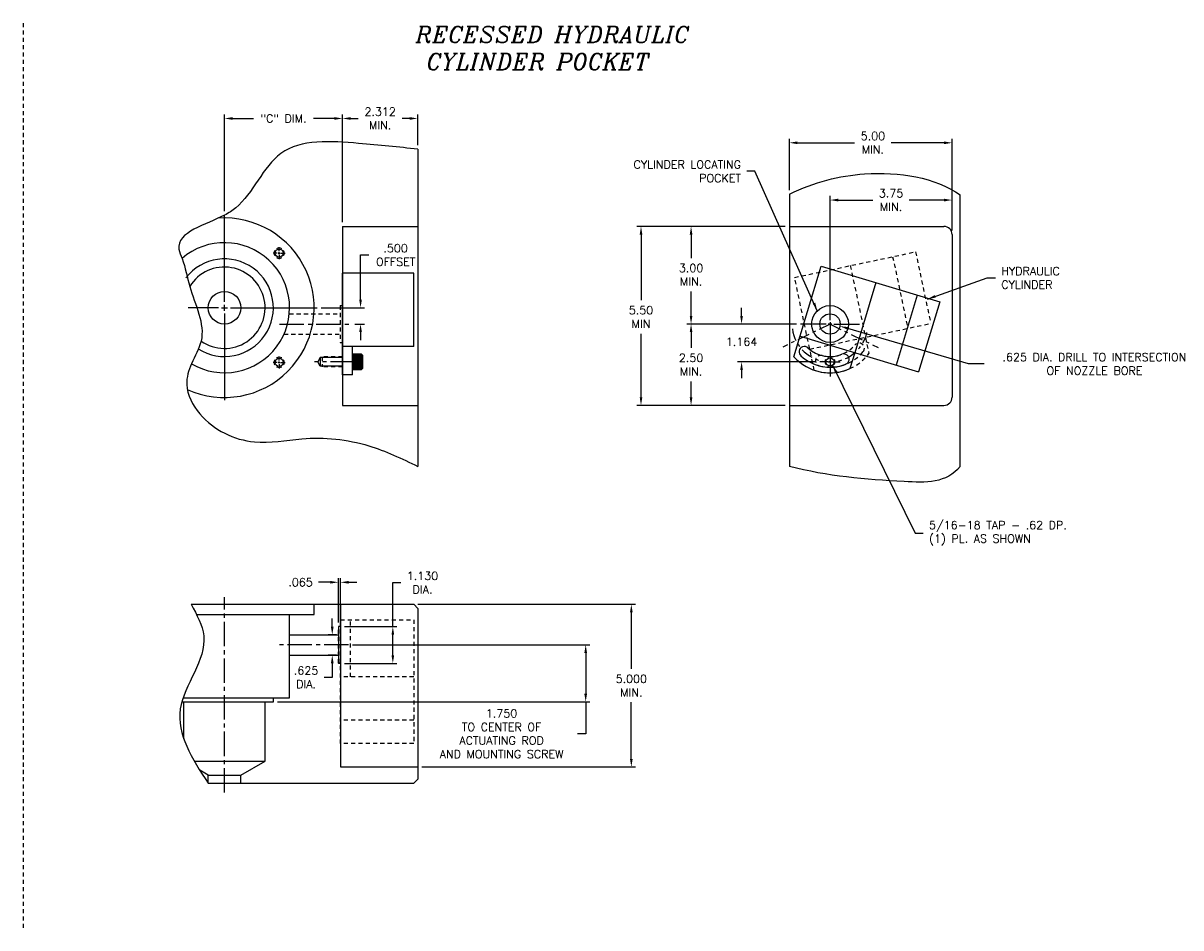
# Model space of a CAD drawing. Extents: x -27 to 85, y 57 to 92.
# Tile 3 of 3: x 50 to 85, y 59 to 87. Entities that reach past the tile are written whole.
import ezdxf

# ---------------------------------------------------------------- set-up
doc = ezdxf.new("R2010")
doc.units = 0
doc.header["$MEASUREMENT"] = 0
for name, pattern in [('CENTER2', [1.125, 0.75, -0.125, 0.125, -0.125]), ('ecw_5', [1, 0.375, -0.125, 0.0625, -0.125, 0.3125]), ('HIDDEN2', [0.1875, 0.125, -0.0625])]:
    doc.linetypes.add(name, pattern=pattern)
doc.layers.get('DEFPOINTS').update_dxf_attribs({"linetype": 'CONTINUOUS'})
for name, color, linetype in [('CYC_HIDDEN', 1, 'HIDDEN2'), ('DIMENSIONS', 4, 'CONTINUOUS'), ('DSCV_BORE_SOLID', 1, 'CONTINUOUS'), ('FASTENER_SOLID', 7, 'CONTINUOUS'), ('MA_SHAPE_HIDDEN', 6, 'HIDDEN2'), ('NP_SHAPE_SOLID', 6, 'CONTINUOUS'), ('POCKET', 4, 'CENTER2'), ('SCV200_BORE_CENTER', 22, 'CENTER2'), ('SCV200_BORE_HIDDEN', 10, 'HIDDEN2'), ('SCV200_BORE_SOLID', 1, 'CONTINUOUS'), ('SCV200_BORE_TAPS_SOLID', 1, 'CONTINUOUS'), ('SCV_HYD_CYL_SHAPE', 3, 'CONTINUOUS'), ('TAP', 1, 'CONTINUOUS'), ('TAP_HIDDEN', 1, 'HIDDEN2')]:
    doc.layers.add(name, color=color, linetype=linetype)
doc.styles.add('ITALIC', font='italic.shx')
doc.styles.add('ROMANS', font='romans.shx')
doc.dimstyles.new('CATALOG', dxfattribs={"dimscale": 2, "dimtxt": 0.125, "dimasz": 0.125, "dimexe": 0.0625, "dimexo": 0.0625, "dimgap": 0.09, "dimtad": 0, "dimtih": 1, "dimtoh": 1, "dimdec": 3, "dimzin": 4, "dimdsep": 46, "dimtxsty": 'ROMANS', "dimcen": 0, "dimclrd": 256, "dimclre": 256, "dimclrt": 256, "dimadec": 0, "dimazin": 0, "dimtfac": 0.7, "dimtdec": 3, "dimtofl": 0, "dimtmove": 0, "dimatfit": 3, "dimfxl": 0, "dimtolj": 1, "dimtzin": 4, "dimlwd": -1, "dimlwe": -1, "dimarcsym": 0})

# ---------------------------------------------------------------- blocks, each defined once
blk = doc.blocks.new('*D22')
at = {"layer": 'DEFPOINTS', "color": 0}
for p in [(59.434, 83.745), (55.808, 80.772), (59.434, 80.428)]:
    blk.add_point(p, dxfattribs=at)
at = {"layer": 'DIMENSIONS'}
for p, q in [((55.808, 80.897), (55.808, 83.87)), ((56.058, 83.745), (56.697, 83.745)), ((59.184, 83.745), (58.545, 83.745)), ((59.434, 80.553), (59.434, 83.87))]:
    blk.add_line(p, q, dxfattribs=at)
for points in [[(56.058, 83.786), (56.058, 83.703), (55.808, 83.745)], [(59.184, 83.786), (59.184, 83.703), (59.434, 83.745)]]:
    blk.add_solid(points, dxfattribs=at)
at = {"layer": 'DIMENSIONS', "insert": (57.621, 83.745), "char_height": 0.25, "attachment_point": 5, "style": 'ROMANS'}
blk.add_mtext('\\A1;"C" DIM.', dxfattribs=at)
blk = doc.blocks.new('*D31')
at = {"layer": 'DEFPOINTS', "color": 0}
for p in [(59.371, 69.491), (59.306, 68.13), (59.371, 68.13)]:
    blk.add_point(p, dxfattribs=at)
at = {"layer": 'DIMENSIONS'}
for p, q in [((59.056, 69.491), (58.699, 69.491)), ((59.306, 68.255), (59.306, 69.616)), ((59.371, 68.255), (59.371, 69.616)), ((59.621, 69.491), (59.871, 69.491))]:
    blk.add_line(p, q, dxfattribs=at)
for points in [[(59.056, 69.532), (59.056, 69.449), (59.306, 69.491)], [(59.621, 69.532), (59.621, 69.449), (59.371, 69.491)]]:
    blk.add_solid(points, dxfattribs=at)
at = {"layer": 'DIMENSIONS', "insert": (58.144, 69.491), "char_height": 0.25, "attachment_point": 5, "style": 'ROMANS'}
blk.add_mtext('\\A1;.065 ', dxfattribs=at)
blk = doc.blocks.new('*D32')
at = {"layer": 'DEFPOINTS', "color": 0}
for p in [(59.371, 68.13), (60.98, 68.13), (59.371, 67)]:
    blk.add_point(p, dxfattribs=at)
at = {"layer": 'DIMENSIONS'}
for p, q in [((60.98, 68.13), (60.98, 69.48)), ((60.98, 69.48), (61.23, 69.48)), ((59.496, 68.13), (61.105, 68.13)), ((60.98, 67.25), (60.98, 67.88)), ((59.496, 67), (61.105, 67))]:
    blk.add_line(p, q, dxfattribs=at)
for points in [[(60.939, 67.88), (61.022, 67.88), (60.98, 68.13)], [(60.939, 67.25), (61.022, 67.25), (60.98, 67)]]:
    blk.add_solid(points, dxfattribs=at)
at = {"layer": 'DIMENSIONS', "insert": (61.893, 69.48), "char_height": 0.25, "attachment_point": 5, "style": 'ROMANS'}
blk.add_mtext('\\A1;1.130 \\PDIA.', dxfattribs=at)
blk = doc.blocks.new('*D33')
at = {"layer": 'DEFPOINTS', "color": 0}
for p in [(59.119, 67.878), (59.371, 67.878), (59.371, 67.253)]:
    blk.add_point(p, dxfattribs=at)
at = {"layer": 'DIMENSIONS'}
for p, q in [((59.119, 68.128), (59.119, 68.378)), ((59.246, 67.878), (58.994, 67.878)), ((59.246, 67.253), (58.994, 67.253)), ((59.119, 67.003), (59.119, 66.569)), ((59.119, 66.569), (58.869, 66.569))]:
    blk.add_line(p, q, dxfattribs=at)
for points in [[(59.077, 68.128), (59.16, 68.128), (59.119, 67.878)], [(59.077, 67.003), (59.16, 67.003), (59.119, 67.253)]]:
    blk.add_solid(points, dxfattribs=at)
at = {"layer": 'DIMENSIONS', "insert": (58.314, 66.569), "char_height": 0.25, "attachment_point": 5, "style": 'ROMANS'}
blk.add_mtext('\\A1;.625 \\PDIA.', dxfattribs=at)
blk = doc.blocks.new('*D34')
at = {"layer": 'DEFPOINTS', "color": 0}
for p in [(61.621, 68.815), (61.746, 63.815), (68.308, 63.815)]:
    blk.add_point(p, dxfattribs=at)
at = {"layer": 'DIMENSIONS'}
for p, q in [((61.746, 68.815), (68.433, 68.815)), ((68.308, 68.565), (68.308, 66.828)), ((68.308, 64.065), (68.308, 65.802)), ((61.871, 63.815), (68.433, 63.815))]:
    blk.add_line(p, q, dxfattribs=at)
for points in [[(68.267, 68.565), (68.35, 68.565), (68.308, 68.815)], [(68.267, 64.065), (68.35, 64.065), (68.308, 63.815)]]:
    blk.add_solid(points, dxfattribs=at)
at = {"layer": 'DIMENSIONS', "insert": (68.308, 66.315), "char_height": 0.25, "attachment_point": 5, "style": 'ROMANS'}
blk.add_mtext('\\A1;5.000 \\PMIN.', dxfattribs=at)
blk = doc.blocks.new('*D35')
at = {"layer": 'DEFPOINTS', "color": 0}
for p in [(59.621, 67.565), (66.906, 67.565), (57.309, 65.815)]:
    blk.add_point(p, dxfattribs=at)
at = {"layer": 'DIMENSIONS'}
for p, q in [((59.746, 67.565), (67.031, 67.565)), ((66.906, 67.315), (66.906, 66.065)), ((57.434, 65.815), (67.031, 65.815)), ((66.906, 65.815), (66.906, 64.835)), ((66.906, 64.835), (66.656, 64.835))]:
    blk.add_line(p, q, dxfattribs=at)
for points in [[(66.864, 67.315), (66.948, 67.315), (66.906, 67.565)], [(66.864, 66.065), (66.948, 66.065), (66.906, 65.815)]]:
    blk.add_solid(points, dxfattribs=at)
at = {"layer": 'DIMENSIONS', "insert": (64.321, 64.835), "char_height": 0.25, "attachment_point": 5, "style": 'ROMANS'}
blk.add_mtext('\\A1;1.750 \\P{\\C4;TO CENTER OF \\PACTUATING ROD \\PAND MOUNTING SCREW}', dxfattribs=at)
blk = doc.blocks.new('*D36')
at = {"layer": 'DEFPOINTS', "color": 0}
for p in [(78.164, 82.997), (73.164, 81.42), (78.164, 80.178)]:
    blk.add_point(p, dxfattribs=at)
at = {"layer": 'DIMENSIONS'}
for p, q in [((73.164, 81.545), (73.164, 83.122)), ((73.414, 82.997), (75.169, 82.997)), ((77.914, 82.997), (76.291, 82.997)), ((78.164, 80.303), (78.164, 83.122))]:
    blk.add_line(p, q, dxfattribs=at)
for points in [[(73.414, 83.039), (73.414, 82.955), (73.164, 82.997)], [(77.914, 83.039), (77.914, 82.955), (78.164, 82.997)]]:
    blk.add_solid(points, dxfattribs=at)
at = {"layer": 'DIMENSIONS', "insert": (75.73, 82.997), "char_height": 0.25, "attachment_point": 5, "style": 'ROMANS'}
blk.add_mtext('\\A1;5.00 \\PMIN.', dxfattribs=at)
blk = doc.blocks.new('*D37')
at = {"layer": 'DEFPOINTS', "color": 0}
for p in [(71.696, 77.428), (73.509, 77.428), (74.102, 76.264)]:
    blk.add_point(p, dxfattribs=at)
at = {"layer": 'DIMENSIONS'}
for p, q in [((71.696, 77.678), (71.696, 77.928)), ((73.384, 77.428), (71.571, 77.428)), ((73.977, 76.264), (71.571, 76.264)), ((71.696, 76.014), (71.696, 75.764))]:
    blk.add_line(p, q, dxfattribs=at)
for points in [[(71.654, 77.678), (71.737, 77.678), (71.696, 77.428)], [(71.654, 76.014), (71.737, 76.014), (71.696, 76.264)]]:
    blk.add_solid(points, dxfattribs=at)
at = {"layer": 'DIMENSIONS', "insert": (71.696, 76.883), "char_height": 0.25, "attachment_point": 5, "style": 'ROMANS'}
blk.add_mtext('\\A1;1.164 ', dxfattribs=at)
blk = doc.blocks.new('*D38')
at = {"layer": 'DEFPOINTS', "color": 0}
for p in [(58.652, 77.928), (59.988, 77.928), (59.684, 77.428)]:
    blk.add_point(p, dxfattribs=at)
at = {"layer": 'DIMENSIONS'}
for p, q in [((59.988, 78.178), (59.988, 79.549)), ((59.988, 79.549), (60.238, 79.549)), ((58.777, 77.928), (60.113, 77.928)), ((59.809, 77.428), (60.113, 77.428)), ((59.988, 77.178), (59.988, 76.928))]:
    blk.add_line(p, q, dxfattribs=at)
for points in [[(59.947, 78.178), (60.03, 78.178), (59.988, 77.928)], [(59.947, 77.178), (60.03, 77.178), (59.988, 77.428)]]:
    blk.add_solid(points, dxfattribs=at)
at = {"layer": 'DIMENSIONS', "insert": (61.067, 79.549), "char_height": 0.25, "attachment_point": 5, "style": 'ROMANS'}
blk.add_mtext('\\A1;.500 \\POFFSET', dxfattribs=at)
blk = doc.blocks.new('*D39')
at = {"layer": 'DEFPOINTS', "color": 0}
for p in [(73.164, 80.428), (68.606, 74.928), (73.164, 74.928)]:
    blk.add_point(p, dxfattribs=at)
at = {"layer": 'DIMENSIONS'}
for p, q in [((73.039, 80.428), (68.481, 80.428)), ((68.606, 80.178), (68.606, 78.158)), ((68.606, 75.178), (68.606, 77.131)), ((73.039, 74.928), (68.481, 74.928))]:
    blk.add_line(p, q, dxfattribs=at)
for points in [[(68.565, 80.178), (68.648, 80.178), (68.606, 80.428)], [(68.565, 75.178), (68.648, 75.178), (68.606, 74.928)]]:
    blk.add_solid(points, dxfattribs=at)
at = {"layer": 'DIMENSIONS', "insert": (68.606, 77.644), "char_height": 0.25, "attachment_point": 5, "style": 'ROMANS'}
blk.add_mtext('\\A1;5.50 \\PMIN', dxfattribs=at)
blk = doc.blocks.new('*D40')
at = {"layer": 'DEFPOINTS', "color": 0}
for p in [(70.144, 80.428), (73.164, 80.428), (73.509, 77.428)]:
    blk.add_point(p, dxfattribs=at)
at = {"layer": 'DIMENSIONS'}
for p, q in [((73.039, 80.428), (70.019, 80.428)), ((70.144, 80.178), (70.144, 79.454)), ((70.144, 77.678), (70.144, 78.427)), ((73.384, 77.428), (70.019, 77.428))]:
    blk.add_line(p, q, dxfattribs=at)
for points in [[(70.103, 80.178), (70.186, 80.178), (70.144, 80.428)], [(70.103, 77.678), (70.186, 77.678), (70.144, 77.428)]]:
    blk.add_solid(points, dxfattribs=at)
at = {"layer": 'DIMENSIONS', "insert": (70.144, 78.94), "char_height": 0.25, "attachment_point": 5, "style": 'ROMANS'}
blk.add_mtext('\\A1;3.00 \\PMIN.', dxfattribs=at)
blk = doc.blocks.new('*D41')
at = {"layer": 'DEFPOINTS', "color": 0}
for p in [(73.509, 77.428), (70.144, 74.928), (73.164, 74.928)]:
    blk.add_point(p, dxfattribs=at)
at = {"layer": 'DIMENSIONS'}
for p, q in [((73.384, 77.428), (70.019, 77.428)), ((70.144, 77.178), (70.144, 76.691)), ((70.144, 75.178), (70.144, 75.665)), ((73.039, 74.928), (70.019, 74.928))]:
    blk.add_line(p, q, dxfattribs=at)
for points in [[(70.103, 77.178), (70.186, 77.178), (70.144, 77.428)], [(70.103, 75.178), (70.186, 75.178), (70.144, 74.928)]]:
    blk.add_solid(points, dxfattribs=at)
at = {"layer": 'DIMENSIONS', "insert": (70.144, 76.178), "char_height": 0.25, "attachment_point": 5, "style": 'ROMANS'}
blk.add_mtext('\\A1;2.50 \\PMIN.', dxfattribs=at)
blk = doc.blocks.new('*D42')
at = {"layer": 'DEFPOINTS', "color": 0}
for p in [(61.746, 83.745), (61.746, 82.803), (59.434, 80.428)]:
    blk.add_point(p, dxfattribs=at)
at = {"layer": 'DIMENSIONS'}
for p, q in [((59.434, 80.553), (59.434, 83.87)), ((59.684, 83.745), (59.91, 83.745)), ((61.496, 83.745), (61.27, 83.745)), ((61.746, 82.928), (61.746, 83.87))]:
    blk.add_line(p, q, dxfattribs=at)
for points in [[(59.684, 83.786), (59.684, 83.703), (59.434, 83.745)], [(61.496, 83.786), (61.496, 83.703), (61.746, 83.745)]]:
    blk.add_solid(points, dxfattribs=at)
at = {"layer": 'DIMENSIONS', "insert": (60.59, 83.745), "char_height": 0.25, "attachment_point": 5, "style": 'ROMANS'}
blk.add_mtext('\\A1;2.312 \\PMIN.', dxfattribs=at)
blk = doc.blocks.new('*D43')
at = {"layer": 'DEFPOINTS', "color": 0}
for p in [(74.414, 81.237), (78.164, 80.178), (74.414, 77.428)]:
    blk.add_point(p, dxfattribs=at)
at = {"layer": 'DIMENSIONS'}
for p, q in [((74.414, 77.553), (74.414, 81.362)), ((74.664, 81.237), (75.728, 81.237)), ((77.914, 81.237), (76.85, 81.237)), ((78.164, 80.303), (78.164, 81.362))]:
    blk.add_line(p, q, dxfattribs=at)
for points in [[(74.664, 81.279), (74.664, 81.195), (74.414, 81.237)], [(77.914, 81.279), (77.914, 81.195), (78.164, 81.237)]]:
    blk.add_solid(points, dxfattribs=at)
at = {"layer": 'DIMENSIONS', "insert": (76.289, 81.237), "char_height": 0.25, "attachment_point": 5, "style": 'ROMANS'}
blk.add_mtext('\\A1;3.75 \\PMIN.', dxfattribs=at)
blk = doc.blocks.new('*D44')
at = {"layer": 'DEFPOINTS', "color": 0}
for p in [(74.719, 77.363), (77.827, 76.449)]:
    blk.add_point(p, dxfattribs=at)
at = {"layer": 'DIMENSIONS'}
for p, q in [((78.668, 76.202), (74.959, 77.293)), ((79.15, 76.202), (78.668, 76.202))]:
    blk.add_line(p, q, dxfattribs=at)
blk.add_solid([(74.971, 77.333), (74.947, 77.253), (74.719, 77.363)], dxfattribs=at)
at = {"layer": 'DIMENSIONS', "insert": (82.539, 76.202), "char_height": 0.25, "attachment_point": 5, "style": 'ROMANS'}
blk.add_mtext('\\A1;.625 DIA. DRILL TO INTERSECTION\\POF NOZZLE BORE', dxfattribs=at)

msp = doc.modelspace()

# ---------------------------------------------------------------- linework, layer by layer
at = {"layer": 'CYC_HIDDEN'}
for p, q in [((73.32414, 78.85802), (77.04045, 79.64635)), ((76.33808, 79.49735), (76.80498, 77.29633)), ((77.04045, 79.64635), (77.50735, 77.44532)), ((75.03605, 79.22116), (75.50295, 77.02013)), ((73.92859, 76.00854), (73.32414, 78.85802)), ((73.79104, 76.65699), (77.50735, 77.44532)), ((75.50295, 77.02013), (75.60872, 76.52148))]:
    msp.add_line(p, q, dxfattribs=at)
for centre, radius, start, end in [((75.30498, 76.67939), 0.164, 319.278449, 139.976718), ((74.41361, 77.42796), 1.5, 251.134662, 322.820161), ((74.41361, 77.42796), 1.328, 255.976611, 319.976521), ((74.41361, 77.42796), 1, 255.976474, 319.976446), ((74.13155, 76.29865), 0.164, 75.976415, 260.565255)]:
    msp.add_arc(centre, radius, start, end, dxfattribs=at)
at = {"layer": 'DIMENSIONS'}
for p, q in [((55.8081, 78.10796), (55.8081, 80.77196)), ((55.6281, 77.92796), (54.68847, 77.92796)), ((55.7181, 77.92796), (55.8981, 77.92796)), ((55.8081, 77.83796), (55.8081, 78.01796)), ((55.9881, 77.92796), (58.6521, 77.92796)), ((55.8081, 77.74796), (55.8081, 75.08396))]:
    msp.add_line(p, q, dxfattribs=at)
at = {"layer": 'DSCV_BORE_SOLID'}
for p, q in [((74.41361, 77.54196), (74.41361, 78.33246)), ((74.29961, 77.42796), (73.50911, 77.42796)), ((74.47061, 77.42796), (74.35661, 77.42796)), ((74.41361, 77.48496), (74.41361, 77.37096)), ((74.41361, 77.42796), (74.41361, 75.81447)), ((74.41361, 77.31396), (74.41361, 76.52346)), ((74.52761, 77.42796), (75.31811, 77.42796)), ((74.34247, 76.26396), (74.10161, 76.26396)), ((74.44917, 76.26396), (74.37804, 76.26396)), ((74.41361, 76.29953), (74.41361, 76.22839)), ((74.41361, 76.19283), (74.41361, 75.95196)), ((74.48474, 76.26396), (74.72561, 76.26396))]:
    msp.add_line(p, q, dxfattribs=at)
for centre, radius in [((74.41361, 77.42796), 0.565), ((74.41361, 77.42796), 0.3125), ((74.41361, 76.26396), 0.1248)]:
    msp.add_circle(centre, radius, dxfattribs=at)
for start, end in [(149.999997, 209.999999), (60.000002, 120.000003), (240.000007, 299.999995), (329.999934, 29.999922)]:
    msp.add_arc((74.41361, 76.26396), 0.156, start, end, dxfattribs=at)
at = {"layer": 'FASTENER_SOLID'}
for p, q in [((60.01954, 76.49799), (59.7461, 76.49799)), ((59.7461, 76.49799), (59.7461, 76.26362)), ((60.01954, 76.02924), (60.01954, 76.49799)), ((60.0586, 76.45893), (60.01954, 76.49799)), ((59.7461, 76.26362), (59.7461, 76.02924)), ((59.76102, 76.47706), (60.00183, 76.47706)), ((59.76102, 76.45408), (60.00183, 76.45408)), ((59.76102, 76.45408), (60.00527, 76.45408)), ((59.76102, 76.43109), (60.00183, 76.43109)), ((59.76102, 76.4081), (60.00183, 76.4081)), ((59.76102, 76.38512), (60.00183, 76.38512)), ((59.76102, 76.36213), (60.00183, 76.36213)), ((59.76102, 76.33915), (60.00183, 76.33915)), ((59.76102, 76.31616), (60.00183, 76.31616)), ((59.76102, 76.29317), (60.00183, 76.29317)), ((59.76102, 76.27019), (60.00183, 76.27019)), ((59.76102, 76.2472), (60.00183, 76.2472)), ((59.76102, 76.22421), (60.00183, 76.22421)), ((59.76102, 76.20123), (60.00183, 76.20123)), ((59.76102, 76.17824), (60.00183, 76.17824)), ((59.76102, 76.15526), (60.00183, 76.15526)), ((59.76102, 76.12898), (60.00183, 76.12898)), ((60.0586, 76.0683), (60.0586, 76.45893)), ((59.7461, 76.02924), (60.01954, 76.02924)), ((59.76102, 76.10271), (60.00183, 76.10271)), ((59.76102, 76.07643), (60.00183, 76.07643)), ((59.76102, 76.05016), (60.00183, 76.05016)), ((60.01954, 76.02924), (60.0586, 76.0683))]:
    msp.add_line(p, q, dxfattribs=at)
at = {"layer": 'MA_SHAPE_HIDDEN'}
msp.add_line((49.62128, 86.67375), (49.62128, 58.87109), dxfattribs=at)
at = {"layer": 'NP_SHAPE_SOLID'}
for p, q in [((61.7456, 82.80296), (61.7456, 73.05296)), ((73.16361, 81.4202), (73.16361, 73.05296)), ((78.41361, 73.05296), (78.41361, 81.39487)), ((59.4336, 80.42796), (59.4336, 74.92796)), ((59.4336, 80.42796), (61.7456, 80.42796)), ((73.16361, 80.42796), (77.91361, 80.42796)), ((78.16361, 80.17796), (78.16361, 75.17796)), ((59.4336, 74.92796), (61.7456, 74.92796)), ((73.16361, 74.92796), (77.91361, 74.92796)), ((54.78754, 68.81503), (61.6206, 68.81503)), ((59.3711, 68.81503), (59.3711, 63.81503)), ((61.7456, 68.69003), (61.6206, 68.81503)), ((61.7456, 68.69003), (61.7456, 63.44003)), ((59.3711, 68.13003), (59.3061, 68.13003)), ((59.3061, 68.13003), (59.3061, 67.00003)), ((59.3711, 67.00003), (59.3061, 67.00003)), ((59.3711, 63.81503), (61.7456, 63.81503)), ((61.6206, 63.31503), (61.7456, 63.44003)), ((55.30414, 63.31503), (61.6206, 63.31503))]:
    msp.add_line(p, q, dxfattribs=at)
for centre, start, end in [((77.91361, 80.17796), 0, 89.999996), ((77.91361, 75.17796), 270.000001, 359.999996)]:
    msp.add_arc(centre, 0.25, start, end, dxfattribs=at)
msp.add_spline([(61.7456, 82.80296), (59.9303, 82.97852), (57.53936, 82.66796), (56.15262, 80.99572), (55.8081, 80.77196), (54.40723, 79.72959), (54.50278, 79.44326), (54.74025, 78.58411), (55.08922, 76.90262), (54.79118, 76.20579), (54.64632, 75.57288), (55.05278, 74.66509), (56.72644, 73.80508), (58.18491, 73.90063), (60.24112, 73.68563), (61.7456, 73.05296)], degree=3, dxfattribs=at)
for points, knots in [([(73.16361, 81.4202), (73.92967, 81.79028), (75.74172, 82.25224), (77.63705, 81.93283), (78.41361, 81.39487)], [0, 0, 0, 0, 2.3557209, 5.57224888, 5.57224888, 5.57224888, 5.57224888]), ([(78.41361, 73.05296), (78.00788, 72.52914), (76.15977, 72.5885), (74.33547, 72.74695), (73.16361, 73.05296)], [2.79467798, 2.79467798, 2.79467798, 2.79467798, 4.76297284, 8.29829261, 8.29829261, 8.29829261, 8.29829261]), ([(54.78754, 68.81503), (54.95338, 68.491), (55.5502, 67.4375), (53.85709, 65.55788), (54.8165, 64.07084), (55.30414, 63.31503)], [4.65159344, 4.65159344, 4.65159344, 4.65159344, 5.69172688, 8.04987344, 10.48729651, 10.48729651, 10.48729651, 10.48729651])]:
    msp.add_open_spline(points, degree=3, knots=knots, dxfattribs=at)
at = {"layer": 'POCKET', "color": 4, "linetype": 'ecw_5'}
for q in [(72.96341, 76.72065), (75.88954, 76.7081)]:
    msp.add_line((74.41361, 77.42796), q, dxfattribs=at)
msp.add_arc((74.41297, 77.42872), 1.16479, 187.249986, 346.952163, dxfattribs=at)
at = {"layer": 'SCV200_BORE_CENTER'}
for p, q in [((57.5004, 77.42796), (59.6836, 77.42796)), ((55.8081, 63.02662), (55.8081, 69.03044)), ((59.6211, 67.56503), (57.40232, 67.56503))]:
    msp.add_line(p, q, dxfattribs=at)
at = {"layer": 'SCV200_BORE_HIDDEN'}
for p, q in [((59.3636, 77.99296), (59.3636, 76.86296)), ((59.3636, 77.99296), (59.4336, 77.99296)), ((57.79929, 77.74046), (59.3636, 77.74046)), ((57.63563, 77.11546), (59.3636, 77.11546)), ((59.3636, 76.86296), (59.4336, 76.86296))]:
    msp.add_line(p, q, dxfattribs=at)
at = {"layer": 'SCV200_BORE_SOLID'}
for p, q in [((58.5621, 68.50302), (58.5621, 68.81503)), ((54.94712, 68.50302), (58.5621, 68.50302)), ((57.8081, 65.94003), (57.8081, 68.50302)), ((57.8081, 67.87753), (59.3061, 67.87753)), ((57.8081, 67.25253), (59.3061, 67.25253)), ((54.49712, 65.81503), (57.3086, 65.81503)), ((54.53665, 65.94003), (57.8081, 65.94003)), ((54.5581, 64.67719), (54.5581, 65.81503)), ((57.0581, 63.99789), (57.0581, 65.81503)), ((57.3086, 65.81503), (57.3086, 65.94003)), ((54.88038, 63.99789), (57.0581, 63.99789)), ((55.30785, 63.56503), (55.05023, 63.71376)), ((56.30835, 63.56503), (57.0581, 63.99789)), ((55.30785, 63.31503), (55.30785, 63.56503)), ((55.30785, 63.56503), (56.30835, 63.56503)), ((56.30835, 63.31503), (56.30835, 63.56503))]:
    msp.add_line(p, q, dxfattribs=at)
msp.add_circle((55.8081, 77.92796), 0.50025, dxfattribs=at)
for centre, radius, start, end in [((55.80419, 77.92796), 2.75791, 245.555522, 93.928887), ((55.8081, 77.92796), 2, 239.438554, 130.742498), ((55.8081, 77.92796), 1.5005, 237.434193, 142.296776), ((55.80419, 77.92796), 1.25, 235.112076, 148.337097)]:
    msp.add_arc(centre, radius, start, end, dxfattribs=at)
at = {"layer": 'SCV200_BORE_TAPS_SOLID'}
for p, q in [((57.48748, 79.66359), (57.48748, 79.79172)), ((57.43123, 79.60734), (57.30311, 79.60734)), ((57.45936, 79.60734), (57.51561, 79.60734)), ((57.48748, 79.57922), (57.48748, 79.63547)), ((57.48748, 79.55109), (57.48748, 79.42297)), ((57.54373, 79.60734), (57.67186, 79.60734)), ((57.43123, 76.24858), (57.30311, 76.24858)), ((57.45936, 76.24858), (57.51561, 76.24858)), ((57.48748, 76.30483), (57.48748, 76.43296)), ((57.48748, 76.22046), (57.48748, 76.27671)), ((57.48748, 76.19233), (57.48748, 76.06421)), ((57.54373, 76.24858), (57.67186, 76.24858))]:
    msp.add_line(p, q, dxfattribs=at)
for centre in [(57.48748, 79.60734), (57.48748, 76.24858)]:
    msp.add_circle(centre, 0.125, dxfattribs=at)
for centre, start, end in [((57.48748, 79.60734), 149.999997, 209.999999), ((57.48748, 79.60734), 60.000002, 120.000003), ((57.48748, 79.60734), 329.999934, 29.999922), ((57.48748, 79.60734), 240.000007, 299.999995), ((57.48748, 76.24858), 149.999997, 209.999999), ((57.48748, 76.24858), 60.000002, 120.000003), ((57.48748, 76.24858), 329.999934, 29.999922), ((57.48748, 76.24858), 240.000007, 299.999995)]:
    msp.add_arc(centre, 0.15625, start, end, dxfattribs=at)
at = {"layer": 'SCV_HYD_CYL_SHAPE'}
for p, q in [((59.4336, 75.86546), (59.4336, 78.99046)), ((61.62112, 78.99046), (59.4336, 78.99046)), ((61.62112, 76.74046), (61.62112, 78.99046)), ((73.30654, 76.41584), (74.14474, 79.20552)), ((74.14474, 79.20552), (77.78306, 78.11232)), ((75.82072, 78.70194), (75.17327, 76.54711)), ((77.09543, 78.31893), (76.44797, 76.1641)), ((77.78306, 78.11232), (77.1356, 75.95749)), ((73.49728, 77.05068), (77.1356, 75.95749)), ((61.62112, 76.74046), (59.4336, 76.74046)), ((59.7456, 75.86546), (59.7456, 76.74046)), ((75.17327, 76.54711), (75.02658, 76.05892)), ((59.7456, 75.86546), (59.4336, 75.86546))]:
    msp.add_line(p, q, dxfattribs=at)
at = {"layer": 'SCV_HYD_CYL_SHAPE', "linetype": 'HIDDEN2'}
for p, q in [((59.3711, 64.53867), (59.3711, 68.33768)), ((59.3711, 68.33768), (61.62112, 68.33768)), ((59.6831, 66.58768), (59.6831, 68.33768)), ((61.62112, 68.33768), (61.62112, 64.53867)), ((59.3711, 68.12753), (59.3061, 68.12753)), ((59.3061, 67.00252), (59.3061, 68.12753)), ((59.3711, 67.00252), (59.3061, 67.00252)), ((61.62112, 66.58768), (59.3711, 66.58768)), ((61.62112, 65.25667), (59.37184, 65.25667)), ((61.62112, 64.53867), (59.3711, 64.53867))]:
    msp.add_line(p, q, dxfattribs=at)
at = {"layer": 'SCV_HYD_CYL_SHAPE'}
for centre, radius, start, end in [((73.62387, 76.57285), 0.164, 47.276175, 231.865015), ((74.41361, 77.42796), 1, 227.276241, 291.276213), ((74.83598, 76.3433), 0.164, 290.578216, 111.276485), ((74.41361, 77.42796), 1.5, 222.434429, 294.119928), ((74.41361, 77.42796), 1.328, 227.276378, 291.276288)]:
    msp.add_arc(centre, radius, start, end, dxfattribs=at)
at = {"layer": 'TAP', "linetype": 'CENTER2'}
msp.add_line((59.81808, 76.26396), (58.57464, 76.26396), dxfattribs=at)
at = {"layer": 'TAP'}
for p, q in [((58.7461, 76.39446), (58.67076, 76.26396)), ((58.7461, 76.13346), (58.67076, 76.26396)), ((58.7461, 76.39446), (58.7461, 76.13346)), ((59.4336, 76.39446), (58.7461, 76.39446)), ((59.4336, 76.13346), (58.7461, 76.13346))]:
    msp.add_line(p, q, dxfattribs=at)
at = {"layer": 'TAP_HIDDEN'}
for p, q in [((58.8086, 76.42021), (58.8086, 76.10771)), ((59.4336, 76.42021), (58.8086, 76.42021)), ((59.4336, 76.10771), (58.8086, 76.10771))]:
    msp.add_line(p, q, dxfattribs=at)

# ---------------------------------------------------------------- texts
at = {"layer": 'DIMENSIONS', "insert": (61.68239, 86.5741), "char_height": 0.5, "width": 35.1429, "attachment_point": 1, "style": 'ITALIC'}
msp.add_mtext('RECESSED HYDRAULIC\\P CYLINDER POCKET', dxfattribs=at)
at = {"layer": 'DIMENSIONS', "char_height": 0.25, "style": 'ROMANS'}
for s, insert, attachment_point in [('CYLINDER LOCATING\\PPOCKET', (71.67758, 82.12023), 6), ('HYDRAULIC\\PCYLINDER', (79.67573, 78.8454), 4), ('5/16-18 TAP - .62 DP.\\P(1) PL. AS SHOWN', (77.4569, 70.99835), 4)]:
    msp.add_mtext(s, dxfattribs=dict(at, insert=insert, attachment_point=attachment_point))

# ---------------------------------------------------------------- dimensions: what is measured, and where the dimension line sits
at = {"layer": 'DIMENSIONS'}
for base, p1, p2, text, override, picture, middle in [((59.4336, 83.74481), (55.8081, 80.77196), (59.4336, 80.42796), '"C" DIM.', {"dimpost": ' '}, '*D22', (57.62085, 83.74481)), ((61.7456, 83.74481), (59.4336, 80.42796), (61.7456, 82.80296), '<>\\PMIN.', {"dimpost": ' '}, '*D42', (60.5896, 83.74481)), ((74.41361, 81.23706), (78.16361, 80.17796), (74.41361, 77.42796), '<>\\PMIN.', {"dimdec": 2, "dimpost": ' '}, '*D43', (76.28861, 81.23706))]:
    dim = msp.add_linear_dim(base=base, p1=p1, p2=p2, text=text, dimstyle='CATALOG', override=override, dxfattribs=at)
    dim.commit()
    dim.dimension.update_dxf_attribs({"geometry": picture, "text_midpoint": middle})
dim = msp.add_linear_dim(base=(78.16361, 82.99685), p1=(73.16361, 81.4202), p2=(78.16361, 80.17796), text='<>\\PMIN.', dimstyle='CATALOG', override={"dimdec": 2, "dimpost": ' '}, dxfattribs=at)
dim.commit()
dim.dimension.update_dxf_attribs({"geometry": '*D36', "text_midpoint": (75.72957, 82.99685), "dimtype": 160})
for base, p1, p2, text, override, picture, middle in [((68.60642, 74.92796), (73.16361, 80.42796), (73.16361, 74.92796), '<>\\PMIN', {"dimdec": 2, "dimpost": ' '}, '*D39', (68.60642, 77.64442)), ((70.14438, 80.42796), (73.50911, 77.42796), (73.16361, 80.42796), '<>\\PMIN.', {"dimdec": 2, "dimpost": ' '}, '*D40', (70.14438, 78.94049)), ((59.98847, 77.92796), (59.6836, 77.42796), (58.6521, 77.92796), '<>\\POFFSET', {"dimpost": ' '}, '*D38', (61.06728, 79.54893)), ((60.98044, 68.13003), (59.3711, 67.00003), (59.3711, 68.13003), '<>\\PDIA.', {"dimpost": ' '}, '*D32', (61.89258, 69.4796)), ((59.11872, 67.87753), (59.3711, 67.25253), (59.3711, 67.87753), '<>\\PDIA.', {"dimpost": ' '}, '*D33', (58.31372, 66.56901)), ((66.90585, 67.56503), (57.3086, 65.81503), (59.6211, 67.56503), '<>\\P{\\C4;TO CENTER OF \\PACTUATING ROD \\PAND MOUNTING SCREW}', {"dimpost": ' '}, '*D35', (64.32109, 64.83493))]:
    dim = msp.add_linear_dim(base=base, p1=p1, p2=p2, angle=90, text=text, dimstyle='CATALOG', override=override, dxfattribs=at)
    dim.commit()
    dim.dimension.update_dxf_attribs({"geometry": picture, "text_midpoint": middle, "dimtype": 160})
dim = msp.add_linear_dim(base=(71.69573, 77.42796), p1=(74.10161, 76.26396), p2=(73.50911, 77.42796), angle=90, dimstyle='CATALOG', override={"dimpost": ' '}, dxfattribs=at)
dim.commit()
dim.dimension.update_dxf_attribs({"geometry": '*D37', "text_midpoint": (71.69573, 76.88281), "dimtype": 160})
dim = msp.add_radius_dim(center=(77.82748, 76.4493), mpoint=(74.7193, 77.36309), text='.625 DIA. DRILL TO INTERSECTION\\POF NOZZLE BORE', dimstyle='CATALOG', override={"dimpost": ' '}, dxfattribs=at)
dim.commit()
dim.dimension.update_dxf_attribs({"geometry": '*D44', "text_midpoint": (82.53874, 76.20229), "dimtype": 164})
for base, p1, p2, override, picture, middle in [((70.14438, 74.92796), (73.50911, 77.42796), (73.16361, 74.92796), {"dimdec": 2, "dimpost": ' '}, '*D41', (70.14438, 76.17796)), ((68.30831, 63.81503), (61.6206, 68.81503), (61.7456, 63.81503), {"dimpost": ' '}, '*D34', (68.30831, 66.31503))]:
    dim = msp.add_linear_dim(base=base, p1=p1, p2=p2, angle=90, text='<>\\PMIN.', dimstyle='CATALOG', override=override, dxfattribs=at)
    dim.commit()
    dim.dimension.update_dxf_attribs({"geometry": picture, "text_midpoint": middle})
dim = msp.add_linear_dim(base=(59.3711, 69.4908), p1=(59.3061, 68.13003), p2=(59.3711, 68.13003), dimstyle='CATALOG', override={"dimpost": ' '}, dxfattribs=at)
dim.commit()
dim.dimension.update_dxf_attribs({"geometry": '*D31', "text_midpoint": (58.14412, 69.4908), "dimtype": 160})

# ---------------------------------------------------------------- leaders
at = {"layer": 'DIMENSIONS', "annotation_type": 0, "has_hookline": 1}
for points, hookline_direction, text_width in [([(74.02318, 77.83636), (72.10758, 82.12023), (71.85758, 82.12023)], 1, 3.65476), ([(77.41094, 78.19448), (79.24573, 78.8454), (79.49573, 78.8454)], 0, 1.91667), ([(74.49314, 76.16779), (77.0269, 70.99835), (77.2769, 70.99835)], 0, 4.85714)]:
    msp.add_leader(points, dimstyle='CATALOG', dxfattribs=dict(at, hookline_direction=hookline_direction, text_width=text_width))

doc.saveas('drawing.dxf')
